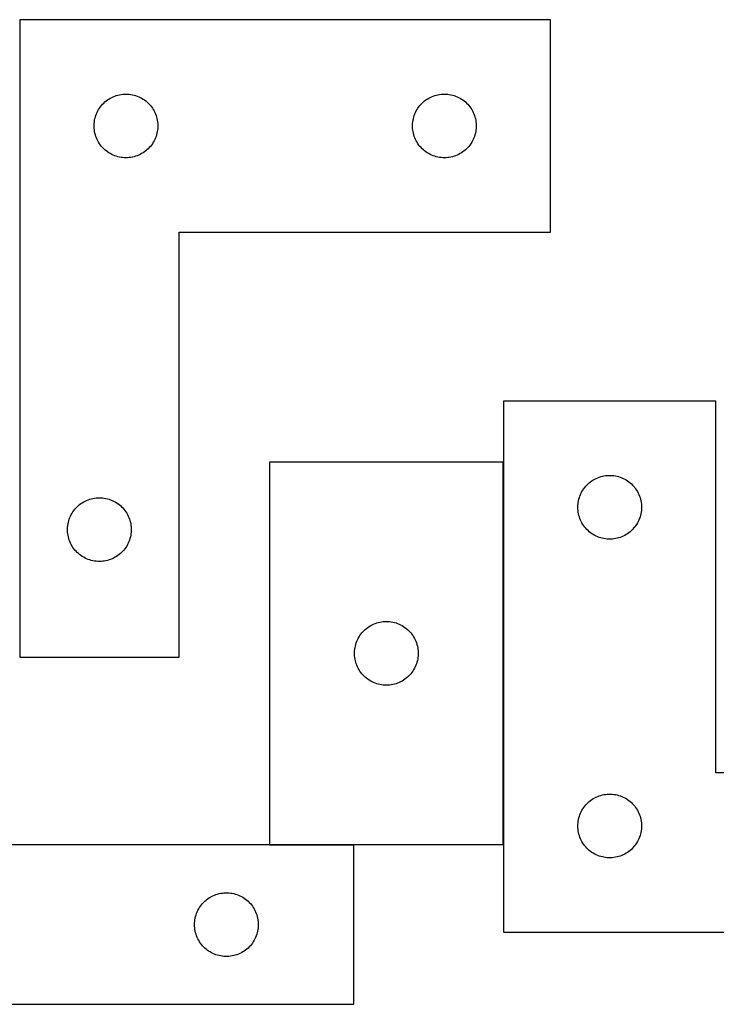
# Model space of a CAD drawing. Header units: millimetres. Extents: x 7 to 1493, y 7 to 470.
# Tile 4 of 6: x 710 to 1039, y 7 to 470. Entities that reach past the tile are written whole.
import ezdxf

# ---------------------------------------------------------------- set-up
doc = ezdxf.new("R2010")
doc.units = ezdxf.units.MM
doc.layers.add('COMMON', color=5, linetype='CONTINUOUS', true_color=0x0000ff)
doc.layers.add('CUT', color=7, linetype='CONTINUOUS', true_color=0x000000)

msp = doc.modelspace()

# ---------------------------------------------------------------- linework, layer by layer
at = {"layer": 'COMMON'}
for p, q in [((938.213036, 81.752065), (938.213036, 261.752065)), ((828.113035, 81.652064), (867.783007, 81.652064))]:
    msp.add_line(p, q, dxfattribs=at)
at = {"layer": 'CUT'}
for p, q in [((710.452624, 469.98639), (710.452624, 169.98639)), ((960.452624, 469.98639), (710.452624, 469.98639)), ((960.452624, 369.98639), (960.452624, 469.98639)), ((749.983462, 430.728673), (750.550342, 431.253369)), ((750.550342, 431.253369), (751.143482, 431.748187)), ((751.143482, 431.748187), (751.761308, 432.211815)), ((751.761308, 432.211815), (752.402181, 432.643023)), ((752.402181, 432.643023), (753.064403, 433.040669)), ((753.064403, 433.040669), (753.746217, 433.403696)), ((753.746217, 433.403696), (754.445816, 433.731144)), ((754.445816, 433.731144), (755.161343, 434.022142)), ((755.161343, 434.022142), (755.890902, 434.275921)), ((755.890902, 434.275921), (756.632557, 434.491806)), ((756.632557, 434.491806), (757.384343, 434.669225)), ((757.384343, 434.669225), (758.144266, 434.807709)), ((758.144266, 434.807709), (758.910309, 434.906888)), ((758.910309, 434.906888), (759.680443, 434.966501)), ((759.680443, 434.966501), (760.452624, 434.98639)), ((760.452624, 434.98639), (761.224806, 434.966501)), ((761.224806, 434.966501), (761.994939, 434.906888)), ((761.994939, 434.906888), (762.760983, 434.807709)), ((762.760983, 434.807709), (763.520905, 434.669225)), ((763.520905, 434.669225), (764.272691, 434.491806)), ((764.272691, 434.491806), (765.014347, 434.275921)), ((765.014347, 434.275921), (765.743905, 434.022142)), ((765.743905, 434.022142), (766.459433, 433.731144)), ((766.459433, 433.731144), (767.159031, 433.403696)), ((767.159031, 433.403696), (767.840845, 433.040669)), ((767.840845, 433.040669), (768.503067, 432.643023)), ((768.503067, 432.643023), (769.143941, 432.211815)), ((769.143941, 432.211815), (769.761766, 431.748187)), ((769.761766, 431.748187), (770.354906, 431.253369)), ((770.354906, 431.253369), (770.921787, 430.728673)), ((899.983462, 430.728673), (900.550342, 431.253369)), ((900.550342, 431.253369), (901.143482, 431.748187)), ((901.143482, 431.748187), (901.761308, 432.211815)), ((901.761308, 432.211815), (902.402181, 432.643023)), ((902.402181, 432.643023), (903.064403, 433.040669)), ((903.064403, 433.040669), (903.746217, 433.403696)), ((903.746217, 433.403696), (904.445816, 433.731144)), ((904.445816, 433.731144), (905.161343, 434.022142)), ((905.161343, 434.022142), (905.890902, 434.275921)), ((905.890902, 434.275921), (906.632557, 434.491806)), ((906.632557, 434.491806), (907.384343, 434.669225)), ((907.384343, 434.669225), (908.144266, 434.807709)), ((908.144266, 434.807709), (908.910309, 434.906888)), ((908.910309, 434.906888), (909.680443, 434.966501)), ((909.680443, 434.966501), (910.452624, 434.98639)), ((910.452624, 434.98639), (911.224806, 434.966501)), ((911.224806, 434.966501), (911.994939, 434.906888)), ((911.994939, 434.906888), (912.760983, 434.807709)), ((912.760983, 434.807709), (913.520905, 434.669225)), ((913.520905, 434.669225), (914.272691, 434.491806)), ((914.272691, 434.491806), (915.014347, 434.275921)), ((915.014347, 434.275921), (915.743905, 434.022142)), ((915.743905, 434.022142), (916.459433, 433.731144)), ((916.459433, 433.731144), (917.159031, 433.403696)), ((917.159031, 433.403696), (917.840845, 433.040669)), ((917.840845, 433.040669), (918.503067, 432.643023)), ((918.503067, 432.643023), (919.143941, 432.211815)), ((919.143941, 432.211815), (919.761766, 431.748187)), ((919.761766, 431.748187), (920.354906, 431.253369)), ((920.354906, 431.253369), (920.921787, 430.728673)), ((746.86709, 426.345106), (747.212442, 427.036041)), ((747.212442, 427.036041), (747.592905, 427.708282)), ((747.592905, 427.708282), (748.007469, 428.360046)), ((748.007469, 428.360046), (748.455036, 428.989604)), ((748.455036, 428.989604), (748.934417, 429.595288)), ((748.934417, 429.595288), (749.444344, 430.17549)), ((749.444344, 430.17549), (749.983462, 430.728673)), ((770.921787, 430.728673), (771.460905, 430.17549)), ((771.460905, 430.17549), (771.970831, 429.595288)), ((771.970831, 429.595288), (772.450213, 428.989604)), ((772.450213, 428.989604), (772.897779, 428.360046)), ((772.897779, 428.360046), (773.312344, 427.708282)), ((773.312344, 427.708282), (773.692806, 427.036041)), ((773.692806, 427.036041), (774.038158, 426.345106)), ((896.86709, 426.345106), (897.212442, 427.036041)), ((897.212442, 427.036041), (897.592905, 427.708282)), ((897.592905, 427.708282), (898.007469, 428.360046)), ((898.007469, 428.360046), (898.455036, 428.989604)), ((898.455036, 428.989604), (898.934417, 429.595288)), ((898.934417, 429.595288), (899.444344, 430.17549)), ((899.444344, 430.17549), (899.983462, 430.728673)), ((920.921787, 430.728673), (921.460905, 430.17549)), ((921.460905, 430.17549), (921.970831, 429.595288)), ((921.970831, 429.595288), (922.450213, 428.989604)), ((922.450213, 428.989604), (922.897779, 428.360046)), ((922.897779, 428.360046), (923.312344, 427.708282)), ((923.312344, 427.708282), (923.692806, 427.036041)), ((923.692806, 427.036041), (924.038158, 426.345106)), ((745.497361, 421.144022), (745.576784, 421.912365)), ((745.576784, 421.912365), (745.695655, 422.675601)), ((745.695655, 422.675601), (745.853659, 423.431706)), ((745.853659, 423.431706), (746.050376, 424.178675)), ((746.050376, 424.178675), (746.285286, 424.914526)), ((746.285286, 424.914526), (746.557765, 425.637308)), ((746.557765, 425.637308), (746.86709, 426.345106)), ((774.038158, 426.345106), (774.347484, 425.637308)), ((774.347484, 425.637308), (774.619963, 424.914526)), ((774.619963, 424.914526), (774.854872, 424.178675)), ((774.854872, 424.178675), (775.05159, 423.431706)), ((775.05159, 423.431706), (775.209593, 422.675601)), ((775.209593, 422.675601), (775.328464, 421.912365)), ((775.328464, 421.912365), (775.407887, 421.144022)), ((895.497361, 421.144022), (895.576784, 421.912365)), ((895.576784, 421.912365), (895.695655, 422.675601)), ((895.695655, 422.675601), (895.853659, 423.431706)), ((895.853659, 423.431706), (896.050376, 424.178675)), ((896.050376, 424.178675), (896.285286, 424.914526)), ((896.285286, 424.914526), (896.557765, 425.637308)), ((896.557765, 425.637308), (896.86709, 426.345106)), ((924.038158, 426.345106), (924.347484, 425.637308)), ((924.347484, 425.637308), (924.619963, 424.914526)), ((924.619963, 424.914526), (924.854872, 424.178675)), ((924.854872, 424.178675), (925.05159, 423.431706)), ((925.05159, 423.431706), (925.209593, 422.675601)), ((925.209593, 422.675601), (925.328464, 421.912365)), ((925.328464, 421.912365), (925.407887, 421.144022)), ((745.457597, 420.372609), (745.497361, 421.144022)), ((745.457597, 419.600171), (745.457597, 420.372609)), ((745.497361, 418.828758), (745.457597, 419.600171)), ((745.576784, 418.060415), (745.497361, 418.828758)), ((745.695655, 417.297179), (745.576784, 418.060415)), ((745.853659, 416.541074), (745.695655, 417.297179)), ((775.209593, 417.297179), (775.05159, 416.541074)), ((775.328464, 418.060415), (775.209593, 417.297179)), ((775.407887, 418.828758), (775.328464, 418.060415)), ((775.407887, 421.144022), (775.447651, 420.372609)), ((775.447651, 419.600171), (775.407887, 418.828758)), ((775.447651, 420.372609), (775.447651, 419.600171)), ((895.457597, 420.372609), (895.497361, 421.144022)), ((895.457597, 419.600171), (895.457597, 420.372609)), ((895.497361, 418.828758), (895.457597, 419.600171)), ((895.576784, 418.060415), (895.497361, 418.828758)), ((895.695655, 417.297179), (895.576784, 418.060415)), ((895.853659, 416.541074), (895.695655, 417.297179)), ((925.209593, 417.297179), (925.05159, 416.541074)), ((925.328464, 418.060415), (925.209593, 417.297179)), ((925.407887, 418.828758), (925.328464, 418.060415)), ((925.407887, 421.144022), (925.447651, 420.372609)), ((925.447651, 419.600171), (925.407887, 418.828758)), ((925.447651, 420.372609), (925.447651, 419.600171)), ((746.050376, 415.794106), (745.853659, 416.541074)), ((746.285286, 415.058254), (746.050376, 415.794106)), ((746.557765, 414.335472), (746.285286, 415.058254)), ((746.86709, 413.627674), (746.557765, 414.335472)), ((747.212442, 412.936739), (746.86709, 413.627674)), ((747.592905, 412.264498), (747.212442, 412.936739)), ((773.692806, 412.936739), (773.312344, 412.264498)), ((774.038158, 413.627674), (773.692806, 412.936739)), ((774.347484, 414.335472), (774.038158, 413.627674)), ((774.619963, 415.058254), (774.347484, 414.335472)), ((774.854872, 415.794106), (774.619963, 415.058254)), ((775.05159, 416.541074), (774.854872, 415.794106)), ((896.050376, 415.794106), (895.853659, 416.541074)), ((896.285286, 415.058254), (896.050376, 415.794106)), ((896.557765, 414.335472), (896.285286, 415.058254)), ((896.86709, 413.627674), (896.557765, 414.335472)), ((897.212442, 412.936739), (896.86709, 413.627674)), ((897.592905, 412.264498), (897.212442, 412.936739)), ((923.692806, 412.936739), (923.312344, 412.264498)), ((924.038158, 413.627674), (923.692806, 412.936739)), ((924.347484, 414.335472), (924.038158, 413.627674)), ((924.619963, 415.058254), (924.347484, 414.335472)), ((924.854872, 415.794106), (924.619963, 415.058254)), ((925.05159, 416.541074), (924.854872, 415.794106)), ((748.007469, 411.612734), (747.592905, 412.264498)), ((748.455036, 410.983176), (748.007469, 411.612734)), ((748.934417, 410.377492), (748.455036, 410.983176)), ((749.444344, 409.79729), (748.934417, 410.377492)), ((749.983462, 409.244107), (749.444344, 409.79729)), ((750.550342, 408.719411), (749.983462, 409.244107)), ((751.143482, 408.224593), (750.550342, 408.719411)), ((751.761308, 407.760965), (751.143482, 408.224593)), ((769.761766, 408.224593), (769.143941, 407.760965)), ((770.354906, 408.719411), (769.761766, 408.224593)), ((770.921787, 409.244107), (770.354906, 408.719411)), ((771.460905, 409.79729), (770.921787, 409.244107)), ((771.970831, 410.377492), (771.460905, 409.79729)), ((772.450213, 410.983176), (771.970831, 410.377492)), ((772.897779, 411.612734), (772.450213, 410.983176)), ((773.312344, 412.264498), (772.897779, 411.612734)), ((898.007469, 411.612734), (897.592905, 412.264498)), ((898.455036, 410.983176), (898.007469, 411.612734)), ((898.934417, 410.377492), (898.455036, 410.983176)), ((899.444344, 409.79729), (898.934417, 410.377492)), ((899.983462, 409.244107), (899.444344, 409.79729)), ((900.550342, 408.719411), (899.983462, 409.244107)), ((901.143482, 408.224593), (900.550342, 408.719411)), ((901.761308, 407.760965), (901.143482, 408.224593)), ((919.761766, 408.224593), (919.143941, 407.760965)), ((920.354906, 408.719411), (919.761766, 408.224593)), ((920.921787, 409.244107), (920.354906, 408.719411)), ((921.460905, 409.79729), (920.921787, 409.244107)), ((921.970831, 410.377492), (921.460905, 409.79729)), ((922.450213, 410.983176), (921.970831, 410.377492)), ((922.897779, 411.612734), (922.450213, 410.983176)), ((923.312344, 412.264498), (922.897779, 411.612734)), ((752.402181, 407.329757), (751.761308, 407.760965)), ((753.064403, 406.932111), (752.402181, 407.329757)), ((753.746217, 406.569084), (753.064403, 406.932111)), ((754.445816, 406.241637), (753.746217, 406.569084)), ((755.161343, 405.950638), (754.445816, 406.241637)), ((755.890902, 405.696859), (755.161343, 405.950638)), ((756.632557, 405.480974), (755.890902, 405.696859)), ((757.384343, 405.303555), (756.632557, 405.480974)), ((758.144266, 405.165072), (757.384343, 405.303555)), ((758.910309, 405.065892), (758.144266, 405.165072)), ((759.680443, 405.006279), (758.910309, 405.065892)), ((760.452624, 404.98639), (759.680443, 405.006279)), ((761.224806, 405.006279), (760.452624, 404.98639)), ((761.994939, 405.065892), (761.224806, 405.006279)), ((762.760983, 405.165072), (761.994939, 405.065892)), ((763.520905, 405.303555), (762.760983, 405.165072)), ((764.272691, 405.480974), (763.520905, 405.303555)), ((765.014347, 405.696859), (764.272691, 405.480974)), ((765.743905, 405.950638), (765.014347, 405.696859)), ((766.459433, 406.241637), (765.743905, 405.950638)), ((767.159031, 406.569084), (766.459433, 406.241637)), ((767.840845, 406.932111), (767.159031, 406.569084)), ((768.503067, 407.329757), (767.840845, 406.932111)), ((769.143941, 407.760965), (768.503067, 407.329757)), ((902.402181, 407.329757), (901.761308, 407.760965)), ((903.064403, 406.932111), (902.402181, 407.329757)), ((903.746217, 406.569084), (903.064403, 406.932111)), ((904.445816, 406.241637), (903.746217, 406.569084)), ((905.161343, 405.950638), (904.445816, 406.241637)), ((905.890902, 405.696859), (905.161343, 405.950638)), ((906.632557, 405.480974), (905.890902, 405.696859)), ((907.384343, 405.303555), (906.632557, 405.480974)), ((908.144266, 405.165072), (907.384343, 405.303555)), ((908.910309, 405.065892), (908.144266, 405.165072)), ((909.680443, 405.006279), (908.910309, 405.065892)), ((910.452624, 404.98639), (909.680443, 405.006279)), ((911.224806, 405.006279), (910.452624, 404.98639)), ((911.994939, 405.065892), (911.224806, 405.006279)), ((912.760983, 405.165072), (911.994939, 405.065892)), ((913.520905, 405.303555), (912.760983, 405.165072)), ((914.272691, 405.480974), (913.520905, 405.303555)), ((915.014347, 405.696859), (914.272691, 405.480974)), ((915.743905, 405.950638), (915.014347, 405.696859)), ((916.459433, 406.241637), (915.743905, 405.950638)), ((917.159031, 406.569084), (916.459433, 406.241637)), ((917.840845, 406.932111), (917.159031, 406.569084)), ((918.503067, 407.329757), (917.840845, 406.932111)), ((919.143941, 407.760965), (918.503067, 407.329757)), ((785.452624, 169.98639), (785.452624, 369.98639)), ((785.452624, 369.98639), (960.452624, 369.98639)), ((1038.313036, 290.497864), (938.313036, 290.497864)), ((938.313036, 290.497864), (938.313036, 40.497864)), ((1038.313036, 115.497864), (1038.313036, 290.497864)), ((938.113035, 261.752065), (828.113035, 261.752065)), ((828.113035, 261.752065), (828.113035, 81.752065)), ((938.113035, 81.752065), (938.113035, 261.752065)), ((983.3849, 254.665203), (984.120752, 254.900113)), ((984.120752, 254.900113), (984.86772, 255.09683)), ((984.86772, 255.09683), (985.623825, 255.254834)), ((985.623825, 255.254834), (986.387061, 255.373705)), ((986.387061, 255.373705), (987.155404, 255.453127)), ((987.155404, 255.453127), (987.926817, 255.492892)), ((987.926817, 255.492892), (988.699255, 255.492892)), ((988.699255, 255.492892), (989.470668, 255.453127)), ((989.470668, 255.453127), (990.239011, 255.373705)), ((990.239011, 255.373705), (991.002248, 255.254834)), ((991.002248, 255.254834), (991.758352, 255.09683)), ((991.758352, 255.09683), (992.505321, 254.900113)), ((992.505321, 254.900113), (993.241172, 254.665203)), ((976.551239, 249.807007), (977.046057, 250.400146)), ((977.046057, 250.400146), (977.570753, 250.967027)), ((977.570753, 250.967027), (978.123936, 251.506145)), ((978.123936, 251.506145), (978.704138, 252.016071)), ((978.704138, 252.016071), (979.309822, 252.495453)), ((979.309822, 252.495453), (979.93938, 252.94302)), ((979.93938, 252.94302), (980.591144, 253.357584)), ((980.591144, 253.357584), (981.263385, 253.738046)), ((981.263385, 253.738046), (981.95432, 254.083398)), ((981.95432, 254.083398), (982.662118, 254.392724)), ((982.662118, 254.392724), (983.3849, 254.665203)), ((993.241172, 254.665203), (993.963955, 254.392724)), ((993.963955, 254.392724), (994.671752, 254.083398)), ((994.671752, 254.083398), (995.362687, 253.738046)), ((995.362687, 253.738046), (996.034928, 253.357584)), ((996.034928, 253.357584), (996.686692, 252.94302)), ((996.686692, 252.94302), (997.31625, 252.495453)), ((997.31625, 252.495453), (997.921934, 252.016071)), ((997.921934, 252.016071), (998.502136, 251.506145)), ((998.502136, 251.506145), (999.055319, 250.967027)), ((999.055319, 250.967027), (999.580015, 250.400146)), ((999.580015, 250.400146), (1000.074833, 249.807007)), ((974.023505, 245.059587), (974.277284, 245.789146)), ((974.277284, 245.789146), (974.568283, 246.504673)), ((974.568283, 246.504673), (974.89573, 247.204271)), ((974.89573, 247.204271), (975.258758, 247.886086)), ((975.258758, 247.886086), (975.656403, 248.548307)), ((975.656403, 248.548307), (976.087611, 249.189181)), ((976.087611, 249.189181), (976.551239, 249.807007)), ((1000.074833, 249.807007), (1000.538461, 249.189181)), ((1000.538461, 249.189181), (1000.96967, 248.548307)), ((1000.96967, 248.548307), (1001.367315, 247.886086)), ((1001.367315, 247.886086), (1001.730342, 247.204271)), ((1001.730342, 247.204271), (1002.05779, 246.504673)), ((1002.05779, 246.504673), (1002.348788, 245.789146)), ((1002.348788, 245.789146), (1002.602567, 245.059587)), ((737.483462, 240.728673), (738.050342, 241.253369)), ((738.050342, 241.253369), (738.643482, 241.748187)), ((738.643482, 241.748187), (739.261308, 242.211815)), ((739.261308, 242.211815), (739.902181, 242.643023)), ((739.902181, 242.643023), (740.564403, 243.040669)), ((740.564403, 243.040669), (741.246217, 243.403696)), ((741.246217, 243.403696), (741.945816, 243.731144)), ((741.945816, 243.731144), (742.661343, 244.022142)), ((742.661343, 244.022142), (743.390902, 244.275921)), ((743.390902, 244.275921), (744.132557, 244.491806)), ((744.132557, 244.491806), (744.884343, 244.669225)), ((744.884343, 244.669225), (745.644266, 244.807709)), ((745.644266, 244.807709), (746.410309, 244.906888)), ((746.410309, 244.906888), (747.180443, 244.966501)), ((747.180443, 244.966501), (747.952624, 244.98639)), ((747.952624, 244.98639), (748.724806, 244.966501)), ((748.724806, 244.966501), (749.494939, 244.906888)), ((749.494939, 244.906888), (750.260983, 244.807709)), ((750.260983, 244.807709), (751.020905, 244.669225)), ((751.020905, 244.669225), (751.772691, 244.491806)), ((751.772691, 244.491806), (752.514347, 244.275921)), ((752.514347, 244.275921), (753.243905, 244.022142)), ((753.243905, 244.022142), (753.959433, 243.731144)), ((753.959433, 243.731144), (754.659031, 243.403696)), ((754.659031, 243.403696), (755.340845, 243.040669)), ((755.340845, 243.040669), (756.003067, 242.643023)), ((756.003067, 242.643023), (756.643941, 242.211815)), ((756.643941, 242.211815), (757.261766, 241.748187)), ((757.261766, 241.748187), (757.854906, 241.253369)), ((757.854906, 241.253369), (758.421787, 240.728673)), ((973.313036, 240.497864), (973.332925, 241.270046)), ((973.332925, 241.270046), (973.392538, 242.040179)), ((973.392538, 242.040179), (973.491718, 242.806223)), ((973.491718, 242.806223), (973.630201, 243.566145)), ((973.630201, 243.566145), (973.80762, 244.317931)), ((973.80762, 244.317931), (974.023505, 245.059587)), ((1002.602567, 245.059587), (1002.818452, 244.317931)), ((1002.818452, 244.317931), (1002.995871, 243.566145)), ((1002.995871, 243.566145), (1003.134355, 242.806223)), ((1003.134355, 242.806223), (1003.233534, 242.040179)), ((1003.233534, 242.040179), (1003.293147, 241.270046)), ((1003.293147, 241.270046), (1003.313036, 240.497864)), ((734.36709, 236.345106), (734.712442, 237.036041)), ((734.712442, 237.036041), (735.092905, 237.708282)), ((735.092905, 237.708282), (735.507469, 238.360046)), ((735.507469, 238.360046), (735.955036, 238.989604)), ((735.955036, 238.989604), (736.434417, 239.595288)), ((736.434417, 239.595288), (736.944344, 240.17549)), ((736.944344, 240.17549), (737.483462, 240.728673)), ((758.421787, 240.728673), (758.960905, 240.17549)), ((758.960905, 240.17549), (759.470831, 239.595288)), ((759.470831, 239.595288), (759.950213, 238.989604)), ((759.950213, 238.989604), (760.397779, 238.360046)), ((760.397779, 238.360046), (760.812344, 237.708282)), ((760.812344, 237.708282), (761.192806, 237.036041)), ((761.192806, 237.036041), (761.538158, 236.345106)), ((973.332925, 239.725683), (973.313036, 240.497864)), ((973.392538, 238.95555), (973.332925, 239.725683)), ((973.491718, 238.189506), (973.392538, 238.95555)), ((973.630201, 237.429583), (973.491718, 238.189506)), ((973.80762, 236.677798), (973.630201, 237.429583)), ((974.023505, 235.936142), (973.80762, 236.677798)), ((1002.818452, 236.677798), (1002.602567, 235.936142)), ((1002.995871, 237.429583), (1002.818452, 236.677798)), ((1003.134355, 238.189506), (1002.995871, 237.429583)), ((1003.233534, 238.95555), (1003.134355, 238.189506)), ((1003.293147, 239.725683), (1003.233534, 238.95555)), ((1003.313036, 240.497864), (1003.293147, 239.725683)), ((732.997361, 231.144022), (733.076784, 231.912365)), ((733.076784, 231.912365), (733.195655, 232.675601)), ((733.195655, 232.675601), (733.353659, 233.431706)), ((733.353659, 233.431706), (733.550376, 234.178675)), ((733.550376, 234.178675), (733.785286, 234.914526)), ((733.785286, 234.914526), (734.057765, 235.637308)), ((734.057765, 235.637308), (734.36709, 236.345106)), ((761.538158, 236.345106), (761.847484, 235.637308)), ((761.847484, 235.637308), (762.119963, 234.914526)), ((762.119963, 234.914526), (762.354872, 234.178675)), ((762.354872, 234.178675), (762.55159, 233.431706)), ((762.55159, 233.431706), (762.709593, 232.675601)), ((762.709593, 232.675601), (762.828464, 231.912365)), ((762.828464, 231.912365), (762.907887, 231.144022)), ((974.277284, 235.206583), (974.023505, 235.936142)), ((974.568283, 234.491056), (974.277284, 235.206583)), ((974.89573, 233.791458), (974.568283, 234.491056)), ((975.258758, 233.109643), (974.89573, 233.791458)), ((975.656403, 232.447422), (975.258758, 233.109643)), ((976.087611, 231.806548), (975.656403, 232.447422)), ((976.551239, 231.188722), (976.087611, 231.806548)), ((1000.538461, 231.806548), (1000.074833, 231.188722)), ((1000.96967, 232.447422), (1000.538461, 231.806548)), ((1001.367315, 233.109643), (1000.96967, 232.447422)), ((1001.730342, 233.791458), (1001.367315, 233.109643)), ((1002.05779, 234.491056), (1001.730342, 233.791458)), ((1002.348788, 235.206583), (1002.05779, 234.491056)), ((1002.602567, 235.936142), (1002.348788, 235.206583)), ((732.957597, 230.372609), (732.997361, 231.144022)), ((732.957597, 229.600171), (732.957597, 230.372609)), ((732.997361, 228.828758), (732.957597, 229.600171)), ((733.076784, 228.060415), (732.997361, 228.828758)), ((733.195655, 227.297179), (733.076784, 228.060415)), ((733.353659, 226.541074), (733.195655, 227.297179)), ((762.709593, 227.297179), (762.55159, 226.541074)), ((762.828464, 228.060415), (762.709593, 227.297179)), ((762.907887, 228.828758), (762.828464, 228.060415)), ((762.907887, 231.144022), (762.947651, 230.372609)), ((762.947651, 229.600171), (762.907887, 228.828758)), ((762.947651, 230.372609), (762.947651, 229.600171)), ((977.046057, 230.595583), (976.551239, 231.188722)), ((977.570753, 230.028702), (977.046057, 230.595583)), ((978.123936, 229.489584), (977.570753, 230.028702)), ((978.704138, 228.979658), (978.123936, 229.489584)), ((979.309822, 228.500276), (978.704138, 228.979658)), ((979.93938, 228.052709), (979.309822, 228.500276)), ((980.591144, 227.638145), (979.93938, 228.052709)), ((981.263385, 227.257683), (980.591144, 227.638145)), ((981.95432, 226.912331), (981.263385, 227.257683)), ((995.362687, 227.257683), (994.671752, 226.912331)), ((996.034928, 227.638145), (995.362687, 227.257683)), ((996.686692, 228.052709), (996.034928, 227.638145)), ((997.31625, 228.500276), (996.686692, 228.052709)), ((997.921934, 228.979658), (997.31625, 228.500276)), ((998.502136, 229.489584), (997.921934, 228.979658)), ((999.055319, 230.028702), (998.502136, 229.489584)), ((999.580015, 230.595583), (999.055319, 230.028702)), ((1000.074833, 231.188722), (999.580015, 230.595583)), ((733.550376, 225.794106), (733.353659, 226.541074)), ((733.785286, 225.058254), (733.550376, 225.794106)), ((734.057765, 224.335472), (733.785286, 225.058254)), ((734.36709, 223.627674), (734.057765, 224.335472)), ((734.712442, 222.936739), (734.36709, 223.627674)), ((735.092905, 222.264498), (734.712442, 222.936739)), ((761.192806, 222.936739), (760.812344, 222.264498)), ((761.538158, 223.627674), (761.192806, 222.936739)), ((761.847484, 224.335472), (761.538158, 223.627674)), ((762.119963, 225.058254), (761.847484, 224.335472)), ((762.354872, 225.794106), (762.119963, 225.058254)), ((762.55159, 226.541074), (762.354872, 225.794106)), ((982.662118, 226.603005), (981.95432, 226.912331)), ((983.3849, 226.330526), (982.662118, 226.603005)), ((984.120752, 226.095616), (983.3849, 226.330526)), ((984.86772, 225.898899), (984.120752, 226.095616)), ((985.623825, 225.740895), (984.86772, 225.898899)), ((986.387061, 225.622024), (985.623825, 225.740895)), ((987.155404, 225.542602), (986.387061, 225.622024)), ((987.926817, 225.502837), (987.155404, 225.542602)), ((988.699255, 225.502837), (987.926817, 225.502837)), ((989.470668, 225.542602), (988.699255, 225.502837)), ((990.239011, 225.622024), (989.470668, 225.542602)), ((991.002248, 225.740895), (990.239011, 225.622024)), ((991.758352, 225.898899), (991.002248, 225.740895)), ((992.505321, 226.095616), (991.758352, 225.898899)), ((993.241172, 226.330526), (992.505321, 226.095616)), ((993.963955, 226.603005), (993.241172, 226.330526)), ((994.671752, 226.912331), (993.963955, 226.603005)), ((735.507469, 221.612734), (735.092905, 222.264498)), ((735.955036, 220.983176), (735.507469, 221.612734)), ((736.434417, 220.377492), (735.955036, 220.983176)), ((736.944344, 219.79729), (736.434417, 220.377492)), ((737.483462, 219.244107), (736.944344, 219.79729)), ((738.050342, 218.719411), (737.483462, 219.244107)), ((738.643482, 218.224593), (738.050342, 218.719411)), ((739.261308, 217.760965), (738.643482, 218.224593)), ((757.261766, 218.224593), (756.643941, 217.760965)), ((757.854906, 218.719411), (757.261766, 218.224593)), ((758.421787, 219.244107), (757.854906, 218.719411)), ((758.960905, 219.79729), (758.421787, 219.244107)), ((759.470831, 220.377492), (758.960905, 219.79729)), ((759.950213, 220.983176), (759.470831, 220.377492)), ((760.397779, 221.612734), (759.950213, 220.983176)), ((760.812344, 222.264498), (760.397779, 221.612734)), ((739.902181, 217.329757), (739.261308, 217.760965)), ((740.564403, 216.932111), (739.902181, 217.329757)), ((741.246217, 216.569084), (740.564403, 216.932111)), ((741.945816, 216.241637), (741.246217, 216.569084)), ((742.661343, 215.950638), (741.945816, 216.241637)), ((743.390902, 215.696859), (742.661343, 215.950638)), ((744.132557, 215.480974), (743.390902, 215.696859)), ((744.884343, 215.303555), (744.132557, 215.480974)), ((745.644266, 215.165072), (744.884343, 215.303555)), ((746.410309, 215.065892), (745.644266, 215.165072)), ((747.180443, 215.006279), (746.410309, 215.065892)), ((747.952624, 214.98639), (747.180443, 215.006279)), ((748.724806, 215.006279), (747.952624, 214.98639)), ((749.494939, 215.065892), (748.724806, 215.006279)), ((750.260983, 215.165072), (749.494939, 215.065892)), ((751.020905, 215.303555), (750.260983, 215.165072)), ((751.772691, 215.480974), (751.020905, 215.303555)), ((752.514347, 215.696859), (751.772691, 215.480974)), ((753.243905, 215.950638), (752.514347, 215.696859)), ((753.959433, 216.241637), (753.243905, 215.950638)), ((754.659031, 216.569084), (753.959433, 216.241637)), ((755.340845, 216.932111), (754.659031, 216.569084)), ((756.003067, 217.329757), (755.340845, 216.932111)), ((756.643941, 217.760965), (756.003067, 217.329757)), ((876.406628, 185.169371), (877.106227, 185.496818)), ((877.106227, 185.496818), (877.821754, 185.787817)), ((877.821754, 185.787817), (878.551313, 186.041595)), ((878.551313, 186.041595), (879.292968, 186.257481)), ((879.292968, 186.257481), (880.044754, 186.4349)), ((880.044754, 186.4349), (880.804676, 186.573383)), ((880.804676, 186.573383), (881.57072, 186.672563)), ((881.57072, 186.672563), (882.340854, 186.732176)), ((882.340854, 186.732176), (883.113035, 186.752065)), ((883.113035, 186.752065), (883.885216, 186.732176)), ((883.885216, 186.732176), (884.65535, 186.672563)), ((884.65535, 186.672563), (885.421394, 186.573383)), ((885.421394, 186.573383), (886.181316, 186.4349)), ((886.181316, 186.4349), (886.933102, 186.257481)), ((886.933102, 186.257481), (887.674758, 186.041595)), ((887.674758, 186.041595), (888.404316, 185.787817)), ((888.404316, 185.787817), (889.119844, 185.496818)), ((889.119844, 185.496818), (889.819442, 185.169371)), ((870.66788, 180.125721), (871.115446, 180.755279)), ((871.115446, 180.755279), (871.594828, 181.360962)), ((871.594828, 181.360962), (872.104755, 181.941165)), ((872.104755, 181.941165), (872.643873, 182.494348)), ((872.643873, 182.494348), (873.210753, 183.019044)), ((873.210753, 183.019044), (873.803893, 183.513862)), ((873.803893, 183.513862), (874.421719, 183.97749)), ((874.421719, 183.97749), (875.062592, 184.408698)), ((875.062592, 184.408698), (875.724814, 184.806343)), ((875.724814, 184.806343), (876.406628, 185.169371)), ((889.819442, 185.169371), (890.501256, 184.806343)), ((890.501256, 184.806343), (891.163478, 184.408698)), ((891.163478, 184.408698), (891.804352, 183.97749)), ((891.804352, 183.97749), (892.422177, 183.513862)), ((892.422177, 183.513862), (893.015317, 183.019044)), ((893.015317, 183.019044), (893.582197, 182.494348)), ((893.582197, 182.494348), (894.121316, 181.941165)), ((894.121316, 181.941165), (894.631242, 181.360962)), ((894.631242, 181.360962), (895.110624, 180.755279)), ((895.110624, 180.755279), (895.55819, 180.125721)), ((868.710787, 175.944349), (868.945697, 176.6802)), ((868.945697, 176.6802), (869.218176, 177.402983)), ((869.218176, 177.402983), (869.527501, 178.110781)), ((869.527501, 178.110781), (869.872853, 178.801716)), ((869.872853, 178.801716), (870.253316, 179.473957)), ((870.253316, 179.473957), (870.66788, 180.125721)), ((895.55819, 180.125721), (895.972755, 179.473957)), ((895.972755, 179.473957), (896.353217, 178.801716)), ((896.353217, 178.801716), (896.698569, 178.110781)), ((896.698569, 178.110781), (897.007895, 177.402983)), ((897.007895, 177.402983), (897.280374, 176.6802)), ((897.280374, 176.6802), (897.515283, 175.944349)), ((868.118008, 172.138283), (868.157772, 172.909697)), ((868.118008, 171.365846), (868.118008, 172.138283)), ((868.157772, 172.909697), (868.237195, 173.67804)), ((868.237195, 173.67804), (868.356066, 174.441276)), ((868.356066, 174.441276), (868.51407, 175.197381)), ((868.51407, 175.197381), (868.710787, 175.944349)), ((897.515283, 175.944349), (897.712001, 175.197381)), ((897.712001, 175.197381), (897.870004, 174.441276)), ((897.870004, 174.441276), (897.988875, 173.67804)), ((897.988875, 173.67804), (898.068298, 172.909697)), ((898.068298, 172.909697), (898.108062, 172.138283)), ((898.108062, 172.138283), (898.108062, 171.365846)), ((710.452624, 169.98639), (785.452624, 169.98639)), ((868.157772, 170.594433), (868.118008, 171.365846)), ((868.237195, 169.826089), (868.157772, 170.594433)), ((868.356066, 169.062853), (868.237195, 169.826089)), ((868.51407, 168.306749), (868.356066, 169.062853)), ((868.710787, 167.55978), (868.51407, 168.306749)), ((868.945697, 166.823929), (868.710787, 167.55978)), ((897.515283, 167.55978), (897.280374, 166.823929)), ((897.712001, 168.306749), (897.515283, 167.55978)), ((897.870004, 169.062853), (897.712001, 168.306749)), ((897.988875, 169.826089), (897.870004, 169.062853)), ((898.068298, 170.594433), (897.988875, 169.826089)), ((898.108062, 171.365846), (898.068298, 170.594433)), ((869.218176, 166.101146), (868.945697, 166.823929)), ((869.527501, 165.393349), (869.218176, 166.101146)), ((869.872853, 164.702414), (869.527501, 165.393349)), ((870.253316, 164.030173), (869.872853, 164.702414)), ((870.66788, 163.378409), (870.253316, 164.030173)), ((871.115446, 162.748851), (870.66788, 163.378409)), ((871.594828, 162.143167), (871.115446, 162.748851)), ((895.110624, 162.748851), (894.631242, 162.143167)), ((895.55819, 163.378409), (895.110624, 162.748851)), ((895.972755, 164.030173), (895.55819, 163.378409)), ((896.353217, 164.702414), (895.972755, 164.030173)), ((896.698569, 165.393349), (896.353217, 164.702414)), ((897.007895, 166.101146), (896.698569, 165.393349)), ((897.280374, 166.823929), (897.007895, 166.101146)), ((872.104755, 161.562965), (871.594828, 162.143167)), ((872.643873, 161.009782), (872.104755, 161.562965)), ((873.210753, 160.485086), (872.643873, 161.009782)), ((873.803893, 159.990268), (873.210753, 160.485086)), ((874.421719, 159.52664), (873.803893, 159.990268)), ((875.062592, 159.095431), (874.421719, 159.52664)), ((875.724814, 158.697786), (875.062592, 159.095431)), ((876.406628, 158.334758), (875.724814, 158.697786)), ((877.106227, 158.007311), (876.406628, 158.334758)), ((877.821754, 157.716312), (877.106227, 158.007311)), ((878.551313, 157.462534), (877.821754, 157.716312)), ((888.404316, 157.716312), (887.674758, 157.462534)), ((889.119844, 158.007311), (888.404316, 157.716312)), ((889.819442, 158.334758), (889.119844, 158.007311)), ((890.501256, 158.697786), (889.819442, 158.334758)), ((891.163478, 159.095431), (890.501256, 158.697786)), ((891.804352, 159.52664), (891.163478, 159.095431)), ((892.422177, 159.990268), (891.804352, 159.52664)), ((893.015317, 160.485086), (892.422177, 159.990268)), ((893.582197, 161.009782), (893.015317, 160.485086)), ((894.121316, 161.562965), (893.582197, 161.009782)), ((894.631242, 162.143167), (894.121316, 161.562965)), ((879.292968, 157.246649), (878.551313, 157.462534)), ((880.044754, 157.069229), (879.292968, 157.246649)), ((880.804676, 156.930746), (880.044754, 157.069229)), ((881.57072, 156.831567), (880.804676, 156.930746)), ((882.340854, 156.771953), (881.57072, 156.831567)), ((883.113035, 156.752065), (882.340854, 156.771953)), ((883.885216, 156.771953), (883.113035, 156.752065)), ((884.65535, 156.831567), (883.885216, 156.771953)), ((885.421394, 156.930746), (884.65535, 156.831567)), ((886.181316, 157.069229), (885.421394, 156.930746)), ((886.933102, 157.246649), (886.181316, 157.069229)), ((887.674758, 157.462534), (886.933102, 157.246649)), ((1238.313036, 115.497864), (1038.313036, 115.497864)), ((978.123936, 101.506145), (978.704138, 102.016071)), ((978.704138, 102.016071), (979.309822, 102.495453)), ((979.309822, 102.495453), (979.93938, 102.94302)), ((979.93938, 102.94302), (980.591144, 103.357584)), ((980.591144, 103.357584), (981.263385, 103.738046)), ((981.263385, 103.738046), (981.95432, 104.083398)), ((981.95432, 104.083398), (982.662118, 104.392724)), ((982.662118, 104.392724), (983.3849, 104.665203)), ((983.3849, 104.665203), (984.120752, 104.900113)), ((984.120752, 104.900113), (984.86772, 105.09683)), ((984.86772, 105.09683), (985.623825, 105.254834)), ((985.623825, 105.254834), (986.387061, 105.373705)), ((986.387061, 105.373705), (987.155404, 105.453127)), ((987.155404, 105.453127), (987.926817, 105.492892)), ((987.926817, 105.492892), (988.699255, 105.492892)), ((988.699255, 105.492892), (989.470668, 105.453127)), ((989.470668, 105.453127), (990.239011, 105.373705)), ((990.239011, 105.373705), (991.002248, 105.254834)), ((991.002248, 105.254834), (991.758352, 105.09683)), ((991.758352, 105.09683), (992.505321, 104.900113)), ((992.505321, 104.900113), (993.241172, 104.665203)), ((993.241172, 104.665203), (993.963955, 104.392724)), ((993.963955, 104.392724), (994.671752, 104.083398)), ((994.671752, 104.083398), (995.362687, 103.738046)), ((995.362687, 103.738046), (996.034928, 103.357584)), ((996.034928, 103.357584), (996.686692, 102.94302)), ((996.686692, 102.94302), (997.31625, 102.495453)), ((997.31625, 102.495453), (997.921934, 102.016071)), ((997.921934, 102.016071), (998.502136, 101.506145)), ((974.89573, 97.204271), (975.258758, 97.886086)), ((975.258758, 97.886086), (975.656403, 98.548307)), ((975.656403, 98.548307), (976.087611, 99.189181)), ((976.087611, 99.189181), (976.551239, 99.807007)), ((976.551239, 99.807007), (977.046057, 100.400146)), ((977.046057, 100.400146), (977.570753, 100.967027)), ((977.570753, 100.967027), (978.123936, 101.506145)), ((998.502136, 101.506145), (999.055319, 100.967027)), ((999.055319, 100.967027), (999.580015, 100.400146)), ((999.580015, 100.400146), (1000.074833, 99.807007)), ((1000.074833, 99.807007), (1000.538461, 99.189181)), ((1000.538461, 99.189181), (1000.96967, 98.548307)), ((1000.96967, 98.548307), (1001.367315, 97.886086)), ((1001.367315, 97.886086), (1001.730342, 97.204271)), ((973.392538, 92.040179), (973.491718, 92.806223)), ((973.491718, 92.806223), (973.630201, 93.566145)), ((973.630201, 93.566145), (973.80762, 94.317931)), ((973.80762, 94.317931), (974.023505, 95.059587)), ((974.023505, 95.059587), (974.277284, 95.789146)), ((974.277284, 95.789146), (974.568283, 96.504673)), ((974.568283, 96.504673), (974.89573, 97.204271)), ((1001.730342, 97.204271), (1002.05779, 96.504673)), ((1002.05779, 96.504673), (1002.348788, 95.789146)), ((1002.348788, 95.789146), (1002.602567, 95.059587)), ((1002.602567, 95.059587), (1002.818452, 94.317931)), ((1002.818452, 94.317931), (1002.995871, 93.566145)), ((1002.995871, 93.566145), (1003.134355, 92.806223)), ((1003.134355, 92.806223), (1003.233534, 92.040179)), ((973.313036, 90.497864), (973.332925, 91.270046)), ((973.332925, 89.725683), (973.313036, 90.497864)), ((973.332925, 91.270046), (973.392538, 92.040179)), ((973.392538, 88.95555), (973.332925, 89.725683)), ((973.491718, 88.189506), (973.392538, 88.95555)), ((973.630201, 87.429583), (973.491718, 88.189506)), ((1003.134355, 88.189506), (1002.995871, 87.429583)), ((1003.233534, 88.95555), (1003.134355, 88.189506)), ((1003.233534, 92.040179), (1003.293147, 91.270046)), ((1003.293147, 89.725683), (1003.233534, 88.95555)), ((1003.293147, 91.270046), (1003.313036, 90.497864)), ((1003.313036, 90.497864), (1003.293147, 89.725683)), ((973.80762, 86.677798), (973.630201, 87.429583)), ((974.023505, 85.936142), (973.80762, 86.677798)), ((974.277284, 85.206583), (974.023505, 85.936142)), ((974.568283, 84.491056), (974.277284, 85.206583)), ((974.89573, 83.791458), (974.568283, 84.491056)), ((975.258758, 83.109643), (974.89573, 83.791458)), ((1001.730342, 83.791458), (1001.367315, 83.109643)), ((1002.05779, 84.491056), (1001.730342, 83.791458)), ((1002.348788, 85.206583), (1002.05779, 84.491056)), ((1002.602567, 85.936142), (1002.348788, 85.206583)), ((1002.818452, 86.677798), (1002.602567, 85.936142)), ((1002.995871, 87.429583), (1002.818452, 86.677798)), ((867.783007, 81.552064), (667.783007, 81.552064)), ((828.113035, 81.752065), (938.113035, 81.752065)), ((867.783007, 6.552064), (867.783007, 81.552064)), ((975.656403, 82.447422), (975.258758, 83.109643)), ((976.087611, 81.806548), (975.656403, 82.447422)), ((976.551239, 81.188722), (976.087611, 81.806548)), ((977.046057, 80.595583), (976.551239, 81.188722)), ((977.570753, 80.028702), (977.046057, 80.595583)), ((978.123936, 79.489584), (977.570753, 80.028702)), ((978.704138, 78.979658), (978.123936, 79.489584)), ((979.309822, 78.500276), (978.704138, 78.979658)), ((997.921934, 78.979658), (997.31625, 78.500276)), ((998.502136, 79.489584), (997.921934, 78.979658)), ((999.055319, 80.028702), (998.502136, 79.489584)), ((999.580015, 80.595583), (999.055319, 80.028702)), ((1000.074833, 81.188722), (999.580015, 80.595583)), ((1000.538461, 81.806548), (1000.074833, 81.188722)), ((1000.96967, 82.447422), (1000.538461, 81.806548)), ((1001.367315, 83.109643), (1000.96967, 82.447422)), ((979.93938, 78.052709), (979.309822, 78.500276)), ((980.591144, 77.638145), (979.93938, 78.052709)), ((981.263385, 77.257683), (980.591144, 77.638145)), ((981.95432, 76.912331), (981.263385, 77.257683)), ((982.662118, 76.603005), (981.95432, 76.912331)), ((983.3849, 76.330526), (982.662118, 76.603005)), ((984.120752, 76.095616), (983.3849, 76.330526)), ((984.86772, 75.898899), (984.120752, 76.095616)), ((985.623825, 75.740895), (984.86772, 75.898899)), ((986.387061, 75.622024), (985.623825, 75.740895)), ((987.155404, 75.542602), (986.387061, 75.622024)), ((987.926817, 75.502837), (987.155404, 75.542602)), ((988.699255, 75.502837), (987.926817, 75.502837)), ((989.470668, 75.542602), (988.699255, 75.502837)), ((990.239011, 75.622024), (989.470668, 75.542602)), ((991.002248, 75.740895), (990.239011, 75.622024)), ((991.758352, 75.898899), (991.002248, 75.740895)), ((992.505321, 76.095616), (991.758352, 75.898899)), ((993.241172, 76.330526), (992.505321, 76.095616)), ((993.963955, 76.603005), (993.241172, 76.330526)), ((994.671752, 76.912331), (993.963955, 76.603005)), ((995.362687, 77.257683), (994.671752, 76.912331)), ((996.034928, 77.638145), (995.362687, 77.257683)), ((996.686692, 78.052709), (996.034928, 77.638145)), ((997.31625, 78.500276), (996.686692, 78.052709)), ((798.174109, 55.57027), (798.779793, 56.049652)), ((798.779793, 56.049652), (799.409351, 56.497219)), ((799.409351, 56.497219), (800.061115, 56.911783)), ((800.061115, 56.911783), (800.733356, 57.292246)), ((800.733356, 57.292246), (801.424291, 57.637598)), ((801.424291, 57.637598), (802.132088, 57.946923)), ((802.132088, 57.946923), (802.854871, 58.219402)), ((802.854871, 58.219402), (803.590722, 58.454312)), ((803.590722, 58.454312), (804.337691, 58.651029)), ((804.337691, 58.651029), (805.093795, 58.809033)), ((805.093795, 58.809033), (805.857031, 58.927904)), ((805.857031, 58.927904), (806.625375, 59.007327)), ((806.625375, 59.007327), (807.396788, 59.047091)), ((807.396788, 59.047091), (808.169226, 59.047091)), ((808.169226, 59.047091), (808.940639, 59.007327)), ((808.940639, 59.007327), (809.708982, 58.927904)), ((809.708982, 58.927904), (810.472218, 58.809033)), ((810.472218, 58.809033), (811.228323, 58.651029)), ((811.228323, 58.651029), (811.975291, 58.454312)), ((811.975291, 58.454312), (812.711143, 58.219402)), ((812.711143, 58.219402), (813.433925, 57.946923)), ((813.433925, 57.946923), (814.141723, 57.637598)), ((814.141723, 57.637598), (814.832658, 57.292246)), ((814.832658, 57.292246), (815.504899, 56.911783)), ((815.504899, 56.911783), (816.156663, 56.497219)), ((816.156663, 56.497219), (816.786221, 56.049652)), ((816.786221, 56.049652), (817.391905, 55.57027)), ((794.365701, 50.758471), (794.728728, 51.440285)), ((794.728728, 51.440285), (795.126373, 52.102507)), ((795.126373, 52.102507), (795.557582, 52.74338)), ((795.557582, 52.74338), (796.02121, 53.361206)), ((796.02121, 53.361206), (796.516028, 53.954346)), ((796.516028, 53.954346), (797.040724, 54.521226)), ((797.040724, 54.521226), (797.593907, 55.060344)), ((797.593907, 55.060344), (798.174109, 55.57027)), ((817.391905, 55.57027), (817.972107, 55.060344)), ((817.972107, 55.060344), (818.52529, 54.521226)), ((818.52529, 54.521226), (819.049986, 53.954346)), ((819.049986, 53.954346), (819.544804, 53.361206)), ((819.544804, 53.361206), (820.008432, 52.74338)), ((820.008432, 52.74338), (820.43964, 52.102507)), ((820.43964, 52.102507), (820.837285, 51.440285)), ((820.837285, 51.440285), (821.200313, 50.758471)), ((792.862509, 45.594379), (792.961688, 46.360422)), ((792.961688, 46.360422), (793.100172, 47.120345)), ((793.100172, 47.120345), (793.277591, 47.872131)), ((793.277591, 47.872131), (793.493476, 48.613786)), ((793.493476, 48.613786), (793.747255, 49.343345)), ((793.747255, 49.343345), (794.038253, 50.058872)), ((794.038253, 50.058872), (794.365701, 50.758471)), ((821.200313, 50.758471), (821.52776, 50.058872)), ((821.52776, 50.058872), (821.818759, 49.343345)), ((821.818759, 49.343345), (822.072538, 48.613786)), ((822.072538, 48.613786), (822.288423, 47.872131)), ((822.288423, 47.872131), (822.465842, 47.120345)), ((822.465842, 47.120345), (822.604325, 46.360422)), ((822.604325, 46.360422), (822.703505, 45.594379)), ((792.783007, 44.052064), (792.802895, 44.824245)), ((792.802895, 43.279882), (792.783007, 44.052064)), ((792.802895, 44.824245), (792.862509, 45.594379)), ((792.862509, 42.509749), (792.802895, 43.279882)), ((792.961688, 41.743705), (792.862509, 42.509749)), ((793.100172, 40.983783), (792.961688, 41.743705)), ((822.604325, 41.743705), (822.465842, 40.983783)), ((822.703505, 42.509749), (822.604325, 41.743705)), ((822.703505, 45.594379), (822.763118, 44.824245)), ((822.763118, 43.279882), (822.703505, 42.509749)), ((822.763118, 44.824245), (822.783007, 44.052064)), ((822.783007, 44.052064), (822.763118, 43.279882)), ((793.277591, 40.231997), (793.100172, 40.983783)), ((793.493476, 39.490341), (793.277591, 40.231997)), ((793.747255, 38.760782), (793.493476, 39.490341)), ((794.038253, 38.045255), (793.747255, 38.760782)), ((794.365701, 37.345657), (794.038253, 38.045255)), ((794.728728, 36.663843), (794.365701, 37.345657)), ((821.200313, 37.345657), (820.837285, 36.663843)), ((821.52776, 38.045255), (821.200313, 37.345657)), ((821.818759, 38.760782), (821.52776, 38.045255)), ((822.072538, 39.490341), (821.818759, 38.760782)), ((822.288423, 40.231997), (822.072538, 39.490341)), ((822.465842, 40.983783), (822.288423, 40.231997)), ((938.313036, 40.497864), (1238.313036, 40.497864)), ((795.126373, 36.001621), (794.728728, 36.663843)), ((795.557582, 35.360747), (795.126373, 36.001621)), ((796.02121, 34.742921), (795.557582, 35.360747)), ((796.516028, 34.149782), (796.02121, 34.742921)), ((797.040724, 33.582901), (796.516028, 34.149782)), ((797.593907, 33.043783), (797.040724, 33.582901)), ((798.174109, 32.533857), (797.593907, 33.043783)), ((798.779793, 32.054475), (798.174109, 32.533857)), ((817.391905, 32.533857), (816.786221, 32.054475)), ((817.972107, 33.043783), (817.391905, 32.533857)), ((818.52529, 33.582901), (817.972107, 33.043783)), ((819.049986, 34.149782), (818.52529, 33.582901)), ((819.544804, 34.742921), (819.049986, 34.149782)), ((820.008432, 35.360747), (819.544804, 34.742921)), ((820.43964, 36.001621), (820.008432, 35.360747)), ((820.837285, 36.663843), (820.43964, 36.001621)), ((799.409351, 31.606909), (798.779793, 32.054475)), ((800.061115, 31.192344), (799.409351, 31.606909)), ((800.733356, 30.811882), (800.061115, 31.192344)), ((801.424291, 30.46653), (800.733356, 30.811882)), ((802.132088, 30.157204), (801.424291, 30.46653)), ((802.854871, 29.884725), (802.132088, 30.157204)), ((803.590722, 29.649816), (802.854871, 29.884725)), ((804.337691, 29.453098), (803.590722, 29.649816)), ((805.093795, 29.295094), (804.337691, 29.453098)), ((805.857031, 29.176224), (805.093795, 29.295094)), ((806.625375, 29.096801), (805.857031, 29.176224)), ((807.396788, 29.057037), (806.625375, 29.096801)), ((808.169226, 29.057037), (807.396788, 29.057037)), ((808.940639, 29.096801), (808.169226, 29.057037)), ((809.708982, 29.176224), (808.940639, 29.096801)), ((810.472218, 29.295094), (809.708982, 29.176224)), ((811.228323, 29.453098), (810.472218, 29.295094)), ((811.975291, 29.649816), (811.228323, 29.453098)), ((812.711143, 29.884725), (811.975291, 29.649816)), ((813.433925, 30.157204), (812.711143, 29.884725)), ((814.141723, 30.46653), (813.433925, 30.157204)), ((814.832658, 30.811882), (814.141723, 30.46653)), ((815.504899, 31.192344), (814.832658, 30.811882)), ((816.156663, 31.606909), (815.504899, 31.192344)), ((816.786221, 32.054475), (816.156663, 31.606909)), ((567.783007, 6.552064), (867.783007, 6.552064))]:
    msp.add_line(p, q, dxfattribs=at)

doc.saveas('drawing.dxf')
